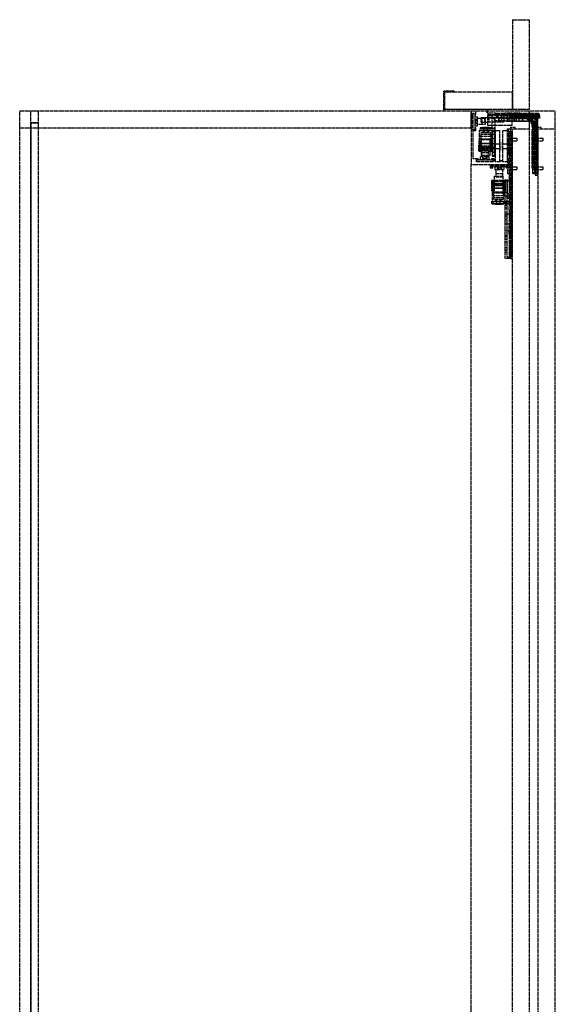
# Model space of a CAD drawing. Header units: millimetres. Extents: x -599 to 0, y 0 to 2202.
# Tile 2 of 2: x -599 to 0, y 1101 to 2202. Entities that reach past the tile are written whole.
import ezdxf

# ---------------------------------------------------------------- set-up
doc = ezdxf.new("R2010")
doc.units = ezdxf.units.MM
doc.header["$LTSCALE"] = 10
doc.linetypes.add('ALLCAD_Strich', pattern=[0.2, 0.15, -0.05])
doc.layers.add('BESCH_KONT_sich_schn_seit_2d', color=160, linetype='Continuous')

msp = doc.modelspace()

# ---------------------------------------------------------------- linework, layer by layer
at = {"layer": 'BESCH_KONT_sich_schn_seit_2d', "linetype": 'ALLCAD_Strich', "extrusion": (-1.09476e-47, 1, -2.22045e-16)}
for p, q in [((-48, 2202), (-48, 2102)), ((-48, 2202), (-29, 2202)), ((-29, 2102), (-29, 2202)), ((-125, 2122), (-125, 2100)), ((-115, 2122), (-125, 2122)), ((-124, 2121), (-124, 2102)), ((-48, 2121), (-124, 2121)), ((-124, 2121), (-124, 2121)), ((-124, 2121), (-124, 2121)), ((-124, 2121), (-124, 2121)), ((-124, 2121), (-124, 2121)), ((-124, 2121), (-124, 2121)), ((-124, 2121), (-124, 2121)), ((-124, 2121), (-124, 2121)), ((-124, 2121), (-124, 2121)), ((-124, 2121), (-124, 2121)), ((-124, 2121), (-124, 2121)), ((-124, 2121), (-124, 2121)), ((-124, 2121), (-124, 2121)), ((-124, 2121), (-124, 2121)), ((-124, 2121), (-124, 2121)), ((-124, 2121), (-124, 2121)), ((-124, 2121), (-124, 2121)), ((-124, 2121), (-124, 2121)), ((-113.5, 2122.5), (-115, 2122)), ((-114.8, 2121), (-113.2, 2121.6)), ((-113.2, 2121.6), (-113.5, 2122.5)), ((-48, 2102), (-48, 2121)), ((-599, 2100), (-29, 2100)), ((-599, 0), (-599, 2100)), ((-586.4, 0), (-586.4, 2100)), ((-578, 0), (-578, 2100)), ((-124, 2102), (-48, 2102)), ((-124, 2101.5), (-124, 2102)), ((-77, 2101.5), (-124, 2101.5)), ((-94, 2081), (-94, 2100)), ((-94, 2100), (-94, 2040)), ((-92.5, 2097.5), (-90, 2097.5)), ((-92.5, 2079), (-92.5, 2097.5)), ((-92, 2079), (-92, 2097.5)), ((-90, 2097.5), (-90, 2096)), ((-90, 2096), (-90, 2081)), ((-90, 2096), (-89, 2096)), ((-90, 2093.2), (-87, 2093.2)), ((-89, 2096), (-89, 2100)), ((-87, 2090.8), (-87, 2093.2)), ((-83, 2092.5), (-79, 2092.5)), ((-83, 2087.5), (-83, 2092.5)), ((-79, 2092.5), (-75.5, 2092.5)), ((-79, 2087.5), (-79, 2092.5)), ((-77, 2102), (-77, 2101.5)), ((-77, 2100), (-77, 2098.5)), ((-77, 2098.5), (-75.5, 2098.5)), ((-75.5, 2100), (-75.5, 2102)), ((-75.5, 2098.5), (-75.5, 2100)), ((-67, 2097.5), (-75.5, 2097.5)), ((-75.5, 2097.5), (-75.5, 2096)), ((-75.5, 2096), (-67, 2096)), ((-75.5, 2083.5), (-75.5, 2096)), ((-75.5, 2092.5), (-58, 2092.5)), ((-74.5, 2095), (-70.5, 2095)), ((-74.5, 2092), (-74.5, 2095)), ((-70.5, 2092), (-74.5, 2092)), ((-74, 2087.5), (-74, 2092.5)), ((-70.5, 2095), (-29, 2095)), ((-70.5, 2081), (-70.5, 2095)), ((-70.5, 2092), (-67.5, 2092)), ((-68, 2087.5), (-68, 2092.5)), ((-29, 2092), (-67.5, 2092)), ((-67.5, 2092), (-67.5, 2078)), ((-67.5, 2092), (-67.5, 2092)), ((-67.5, 2092), (-67.5, 2092)), ((-67.5, 2092), (-67.5, 2092)), ((-67.5, 2092), (-67.5, 2092)), ((-67.5, 2092), (-67.5, 2092)), ((-67.5, 2092), (-67.5, 2092)), ((-67.5, 2092), (-67.5, 2092)), ((-67.5, 2092), (-67.5, 2092)), ((-67.5, 2092), (-67.5, 2092)), ((-67.5, 2092), (-67.5, 2092)), ((-67.5, 2092), (-67.5, 2092)), ((-67.5, 2092), (-67.5, 2092)), ((-67.5, 2092), (-67.5, 2092)), ((-67.5, 2092), (-67.5, 2092)), ((-67.5, 2092), (-67.5, 2092)), ((-67.5, 2092), (-67.5, 2092)), ((-67.5, 2092), (-67.5, 2092)), ((-67, 2096), (-67, 2097.5)), ((-67, 2097.5), (-57, 2097.5)), ((-67, 2096), (-57, 2096)), ((-65.7, 2095), (-65.7, 2092)), ((-64.5, 2096), (-64.5, 2097.5)), ((-64.2, 2095), (-64.2, 2092)), ((-63, 2087.5), (-63, 2092.5)), ((-62.5, 2089), (-62.5, 2092)), ((-62, 2089), (-62, 2092)), ((-60.7, 2095), (-60.7, 2092)), ((-60.2, 2095), (-60.2, 2092)), ((-29, 2092), (-60, 2092)), ((-60, 2092), (-60, 2089)), ((-59.5, 2096), (-59.5, 2097.5)), ((-58, 2092.5), (-58, 2087.5)), ((-57.7, 2095), (-57.7, 2092)), ((-57, 2097.5), (-57, 2096)), ((-48.5, 2097.5), (-57, 2097.5)), ((-57, 2096), (-48.5, 2096)), ((-56.5, 2089), (-56.5, 2092)), ((-54.7, 2092), (-54.7, 2095)), ((-54.5, 2091), (-54.5, 2092)), ((-53.7, 2097), (-48.7, 2097)), ((-53.7, 2096.5), (-53.7, 2097)), ((-53.7, 2096.5), (-29, 2096.5)), ((-53.7, 2095), (-53.7, 2096.5)), ((-53.7, 2092), (-53.7, 2093.5)), ((-53.7, 2093.5), (-17.7, 2093.5)), ((-53.5, 2089), (-53.5, 2092)), ((-51.5, 2089), (-51.5, 2092)), ((-51, 2089), (-51, 2092)), ((-49.5, 2092), (-49.5, 2094)), ((-49.5, 2094), (-19.5, 2094)), ((-49.5, 2091), (-49.5, 2092)), ((-48.7, 2095), (-48.7, 2097)), ((-48.5, 2096), (-48.5, 2097.5)), ((-48.5, 2097.5), (-29, 2097.5)), ((-48.5, 2096), (-48.5, 2083.5)), ((-48.5, 2096), (-18.5, 2096)), ((-48, 2102), (-29, 2102)), ((-48, 2096), (-48, 2094.5)), ((-48, 2094.5), (-43.5, 2094.5)), ((-46.5, 2098), (-39.5, 2098)), ((-46.5, 2098), (-46.5, 2097.5)), ((-46.5, 2097.5), (-46.5, 2094.5)), ((-46, 2089), (-46, 2092)), ((-45.5, 2097.5), (-45.5, 2092)), ((-45.5, 2092), (-45.5, 2094)), ((-45.5, 2089), (-45.5, 2092)), ((-44.2, 2095), (-44.2, 2092)), ((-43.5, 2096), (-43.5, 2097.5)), ((-43.5, 2094.5), (-43.5, 2096)), ((-28, 2094.5), (-43.5, 2094.5)), ((-43.5, 2089), (-43.5, 2092)), ((-41.2, 2092), (-41.2, 2095)), ((-40.5, 2097.5), (-40.5, 2092)), ((-40.5, 2092), (-40.5, 2094)), ((-40.5, 2089), (-40.5, 2092)), ((-39.5, 2098), (-39.5, 2097.5)), ((-38.2, 2095), (-38.2, 2092)), ((-36.5, 2088), (-36.5, 2093)), ((-36.5, 2093), (-20.5, 2093)), ((-34.5, 2092), (-34.5, 2091)), ((-33.5, 2091), (-33.5, 2094)), ((-31.2, 2090), (-31.2, 2092)), ((-29, 0), (-29, 2100)), ((-29, 2100), (0, 2100)), ((-29, 2097.5), (-18.5, 2097.5)), ((-29, 2096.5), (-17.7, 2096.5)), ((-29, 2095), (-17.7, 2095)), ((-17.7, 2092), (-29, 2092)), ((-19.5, 2092), (-29, 2092)), ((-28, 2096), (-28, 2097.5)), ((-28, 2094.5), (-28, 2096)), ((-28, 2094.5), (-23.5, 2094.5)), ((-28, 2089), (-28, 2092)), ((-27.7, 2092), (-27.7, 2095)), ((-27.5, 2088), (-27.5, 2093.5)), ((-27.5, 2092.5), (-25, 2092.5)), ((-26.5, 2096), (-26.5, 2097.5)), ((-26.5, 2088), (-26.5, 2096)), ((-26.2, 2090), (-26.2, 2092)), ((-25.5, 2089), (-25.5, 2092)), ((-25, 2097.5), (-25, 2094.5)), ((-25, 2094.5), (-25, 2091)), ((-24.7, 2095), (-24.7, 2092)), ((-23.5, 2096), (-23.5, 2094.5)), ((-22.5, 2097.5), (-22.5, 2091)), ((-22.5, 2093), (-20.5, 2093)), ((-20.5, 2091), (-20.5, 2095.5)), ((-20.5, 2095.5), (-19.5, 2095.5)), ((-19.5, 2097.5), (-19.5, 2094)), ((-19.5, 2092), (-19.5, 2094)), ((-19.5, 2082), (-19.5, 2092)), ((-18.5, 2096.5), (-18.5, 2097.5)), ((-18.5, 2096), (-18.5, 2096.5)), ((-17.7, 2095), (-17.7, 2096.5)), ((-17.7, 2095), (-17.7, 2092)), ((0, 2080), (0, 2100)), ((-599, 2081), (-586.4, 2081)), ((-586.4, 2087), (-578, 2087)), ((-586.4, 2081), (-578, 2081)), ((-586, 2086.5), (-578, 2086.5)), ((-586, 73.5), (-586, 2086.5)), ((-578, 2081), (-94, 2081)), ((-90, 2090.8), (-87, 2090.8)), ((-90, 2085.8), (-87, 2085.8)), ((-90, 2083.2), (-87, 2083.2)), ((-90, 2081), (-90, 2079)), ((-89, 2081), (-90, 2081)), ((-89, 2088.3), (-89, 2089.8)), ((-89, 2089.8), (-87, 2089.8)), ((-89, 2088.3), (-89, 2088.3)), ((-89, 2088.3), (-89, 2088.3)), ((-89, 2088.3), (-89, 2088.3)), ((-89, 2088.3), (-89, 2088.3)), ((-89, 2088.3), (-89, 2088.3)), ((-89, 2088.3), (-89, 2088.3)), ((-89, 2088.3), (-89, 2088.3)), ((-89, 2088.3), (-89, 2088.3)), ((-89, 2088.2), (-89, 2088.3)), ((-89, 2088.3), (-89, 2088.3)), ((-89, 2088.2), (-89, 2088.3)), ((-89, 2088.3), (-89, 2088.2)), ((-89, 2088.3), (-89, 2088.3)), ((-89, 2088.3), (-89, 2088.2)), ((-89, 2088.2), (-89, 2088.3)), ((-89, 2088.2), (-89, 2088.2)), ((-89, 2088.2), (-89, 2088.2)), ((-89, 2088.2), (-89, 2088.2)), ((-89, 2088.2), (-89, 2088.2)), ((-89, 2088.2), (-89, 2088.2)), ((-89, 2088.2), (-89, 2088.2)), ((-89, 2088.2), (-89, 2088.2)), ((-89, 2088.2), (-89, 2088.2)), ((-89, 2088.2), (-89, 2088.2)), ((-89, 2088.2), (-89, 2088.2)), ((-89, 2088.2), (-89, 2088.2)), ((-89, 2088.2), (-89, 2088.2)), ((-89, 2086.7), (-89, 2088.2)), ((-89, 2086.7), (-87, 2086.7)), ((-89, 2078), (-89, 2081)), ((-87, 2091.8), (-78.5, 2091.8)), ((-87, 2085.8), (-87, 2090.8)), ((-87, 2083.2), (-87, 2085.8)), ((-78.5, 2084.8), (-87, 2084.8)), ((-70.5, 2081), (-84.2, 2081)), ((-84.2, 2081), (-84.2, 2078)), ((-83, 2087.5), (-79, 2087.5)), ((-82, 2091.8), (-82, 2084.8)), ((-73.8, 2081.5), (-81.7, 2081.5)), ((-81.7, 2080), (-81.7, 2081.5)), ((-79.7, 2081), (-79.7, 2081.5)), ((-79.7, 2078), (-79.7, 2081)), ((-79, 2087.5), (-75.5, 2087.5)), ((-78.5, 2091.8), (-78.5, 2084.8)), ((-75.7, 2081), (-75.7, 2081.5)), ((-75.7, 2078), (-75.7, 2081)), ((-58, 2087.5), (-75.5, 2087.5)), ((-48.5, 2083.5), (-75.5, 2083.5)), ((-73.8, 2080), (-73.8, 2081.5)), ((-70.5, 2081), (-70.5, 2078)), ((-70.5, 2081), (-67.5, 2081)), ((-62.5, 2089), (-67.5, 2089)), ((-60, 2089), (-62.5, 2089)), ((-60, 2089), (-29, 2089)), ((-49.5, 2091), (-54.5, 2091)), ((-54.5, 2088), (-54.5, 2089)), ((-49.5, 2088), (-54.5, 2088)), ((-50, 2082), (-50, 1935)), ((-50, 2082), (-45, 2082)), ((-20.5, 2091), (-49.5, 2091)), ((-49.5, 2088), (-49.5, 2089)), ((-29, 2088), (-49.5, 2088)), ((-45, 2080), (-45, 2082)), ((-34.5, 2089), (-34.5, 2088)), ((-31.2, 2090), (-26.2, 2090)), ((-29, 2089), (-22.5, 2089)), ((-23.5, 2088), (-29, 2088)), ((-27.5, 2088.5), (-25, 2088.5)), ((-27.5, 2087.5), (-27.5, 2088)), ((-27.5, 2087.5), (-26.5, 2087.5)), ((-26.5, 2085.5), (-26.5, 2088)), ((-26.5, 2085.5), (-26, 2085.5)), ((-26, 2082), (-26, 2088)), ((-26, 2087), (-23, 2087)), ((-26, 2085.5), (-25, 2085.5)), ((-26, 2083), (-23, 2083)), ((-26, 2082), (-25, 2082)), ((-25, 2088), (-25, 2091)), ((-25, 2080), (-25, 2088)), ((-23.5, 2080), (-23.5, 2088)), ((-23.5, 2088), (-20.5, 2088)), ((-23, 2091), (-23, 2080)), ((-22.5, 2091.5), (-19.5, 2091.5)), ((-22.5, 2091), (-22.5, 2089)), ((-22.5, 2090.5), (-22.5, 2090.5)), ((-22.5, 2090.5), (-22.5, 2090.5)), ((-22.5, 2090.5), (-22.5, 2090.5)), ((-22.5, 2090.5), (-22.5, 2090.5)), ((-22.5, 2090.5), (-22.5, 2090.5)), ((-22.5, 2090.5), (-22.5, 2090.5)), ((-22.5, 2090.5), (-22.5, 2090.5)), ((-22.5, 2090.5), (-22.5, 2090.5)), ((-22.5, 2090.5), (-22.5, 2090.5)), ((-22.5, 2090.5), (-19.5, 2090.5)), ((-22.5, 2090.5), (-22.5, 2090.5)), ((-22.5, 2090.5), (-22.5, 2090.5)), ((-22.5, 2090.5), (-22.5, 2090.5)), ((-22.5, 2090.5), (-22.5, 2090.5)), ((-22.5, 2090.5), (-22.5, 2090.5)), ((-22.5, 2090.5), (-22.5, 2090.5)), ((-22.5, 2090.5), (-22.5, 2090.5)), ((-22.5, 2090.5), (-22.5, 2090.5)), ((-22.5, 2089), (-22.5, 2080)), ((-22.5, 2088.5), (-19.5, 2088.5)), ((-22.5, 2088), (-20.5, 2088)), ((-22.5, 2085), (-19.5, 2085)), ((-22.5, 2083), (-19.5, 2083)), ((-21, 2082), (-16, 2082)), ((-21, 2082), (-21, 2031)), ((-20.5, 2072), (-20.5, 2091)), ((-20.5, 2091), (-19.5, 2091)), ((-20.5, 2086), (-19.5, 2086)), ((-20.5, 2085.5), (-19.5, 2085.5)), ((-19.5, 2031), (-19.5, 2082)), ((-16, 2080), (-16, 2082)), ((-90, 2079), (-92.5, 2079)), ((-92, 2078), (-89, 2078)), ((-92, 2046.5), (-92, 2078)), ((-85, 2078), (-85, 2055)), ((-70.5, 2078), (-85, 2078)), ((-83, 2071.5), (-85, 2071.5)), ((-67.7, 2080), (-84.2, 2080)), ((-84.2, 2078), (-67.5, 2078)), ((-83, 2076), (-83, 2076)), ((-83, 2076), (-83, 2076)), ((-83, 2076), (-83, 2076)), ((-83, 2076), (-83, 2076)), ((-83, 2076), (-83, 2076)), ((-83, 2076), (-83, 2076)), ((-83, 2076), (-83, 2076)), ((-83, 2076), (-83, 2076)), ((-83, 2076), (-83, 2076)), ((-83, 2055), (-83, 2076)), ((-83, 2076), (-83, 2076)), ((-83, 2076), (-83, 2076)), ((-83, 2076), (-83, 2076)), ((-83, 2076), (-83, 2076)), ((-83, 2076), (-83, 2076)), ((-83, 2076), (-83, 2076)), ((-83, 2076), (-83, 2076)), ((-83, 2076), (-83, 2076)), ((-83, 2076), (-72.5, 2076)), ((-72.5, 2073.8), (-83, 2073.8)), ((-72.5, 2071.5), (-83, 2071.5)), ((-80.7, 2078), (-80.7, 2076)), ((-79.7, 2076), (-79.7, 2078)), ((-79.7, 2078), (-79.7, 2076)), ((-75.7, 2076), (-75.7, 2078)), ((-75.7, 2078), (-75.7, 2076)), ((-74.7, 2078), (-74.7, 2076)), ((-72.5, 2076), (-72.5, 2055)), ((-70.5, 2071.5), (-72.5, 2071.5)), ((-70.5, 2078.5), (-67.5, 2078.5)), ((-70.5, 2055), (-70.5, 2078)), ((-69.7, 2078), (-69.7, 2077.5)), ((-69.7, 2077.5), (-67.7, 2077.5)), ((-69.7, 2050.3), (-69.7, 2077.5)), ((-69.7, 2074), (-67.7, 2074)), ((-67.7, 2077.5), (-67.7, 2080)), ((-67.7, 2077.5), (-67.7, 2050.3)), ((-67.5, 2049.5), (-67.5, 2078)), ((-67, 2043), (-67, 2078)), ((-67, 2078), (-62, 2078)), ((-62, 2043), (-62, 2078)), ((-58.5, 2063), (-58.5, 2078)), ((-58.5, 2078), (-53.5, 2078)), ((-53.5, 2080), (-50, 2080)), ((-53.5, 2050.5), (-53.5, 2080)), ((-52, 2050.5), (-52, 2080)), ((-51.5, 2077), (-51.5, 2025)), ((-51.5, 2077), (-48.5, 2077)), ((-50, 2080), (-48, 2080)), ((-50, 2070.5), (-48, 2070.5)), ((-48.5, 2077), (-48.5, 2025)), ((-48, 2080), (-29, 2080)), ((-48, 32), (-48, 2080)), ((-26, 2072), (-26, 2080)), ((-26, 2080), (-25, 2080)), ((-26, 2036), (-26, 2072)), ((-26, 2072), (-25, 2072)), ((-25, 2080.5), (-23, 2080.5)), ((-25, 2080), (-21, 2080)), ((-25, 2059.8), (-25, 2080)), ((-25, 2077), (-23, 2077)), ((-25, 2074), (-23, 2074)), ((-24, 2072), (-24, 2080)), ((-24, 2072), (-23, 2072)), ((-24, 2036), (-24, 2072)), ((-23.5, 2072), (-23.5, 2080)), ((-23.5, 2072), (-22.5, 2072)), ((-23.5, 2036), (-23.5, 2072)), ((-23, 2059.8), (-23, 2080)), ((-22.5, 2080.5), (-19.5, 2080.5)), ((-22.5, 2080), (-22.5, 2059.8)), ((-22.5, 2070.5), (-21, 2070.5)), ((-21, 2080), (-19, 2080)), ((-21, 2070.5), (-19, 2070.5)), ((-20.5, 2036), (-20.5, 2072)), ((-20.5, 2072), (-19.5, 2072)), ((-19, 2080), (0, 2080)), ((-19, 32), (-19, 2080)), ((0, 32), (0, 2080)), ((-85.5, 2066.5), (-85.5, 2061.5)), ((-84.5, 2066.5), (-85.5, 2066.5)), ((-84.5, 2061.5), (-85.5, 2061.5)), ((-85.5, 2055), (-85.5, 2061.5)), ((-83, 2068.5), (-85, 2068.5)), ((-85, 2066.5), (-84.5, 2066.5)), ((-83, 2063.5), (-85, 2063.5)), ((-84.5, 2061.5), (-85, 2061.5)), ((-83, 2060.5), (-85, 2060.5)), ((-84.5, 2061.5), (-84.5, 2066.5)), ((-84.5, 2061.5), (-84.5, 2066.5)), ((-84.5, 2061.5), (-84.5, 2056)), ((-84.5, 2056), (-84.5, 2061.5)), ((-72.5, 2068.5), (-83, 2068.5)), ((-72.5, 2063.5), (-83, 2063.5)), ((-72.5, 2060.5), (-83, 2060.5)), ((-72.7, 2067.5), (-82.7, 2067.5)), ((-82.7, 2063), (-82.7, 2067.5)), ((-72.7, 2063), (-82.7, 2063)), ((-82.7, 2059.5), (-82.7, 2063)), ((-72.7, 2059.5), (-82.7, 2059.5)), ((-82.7, 2050), (-82.7, 2059.5)), ((-72.7, 2063), (-72.7, 2067.5)), ((-72.7, 2059.5), (-72.7, 2063)), ((-72.7, 2050), (-72.7, 2059.5)), ((-70.5, 2068.5), (-72.5, 2068.5)), ((-70.5, 2063.5), (-72.5, 2063.5)), ((-70.5, 2060.5), (-72.5, 2060.5)), ((-71, 2066.5), (-71, 2065)), ((-70, 2066.5), (-71, 2066.5)), ((-71, 2066.5), (-71, 2065)), ((-71, 2066.5), (-70.5, 2066.5)), ((-71, 2056), (-71, 2065)), ((-71, 2065), (-70.5, 2065)), ((-70, 2061.5), (-71, 2061.5)), ((-70.5, 2061.5), (-71, 2061.5)), ((-70.5, 2063), (-62, 2063)), ((-67.5, 2063), (-70.5, 2063)), ((-70, 2061.5), (-70, 2066.5)), ((-70, 2061.5), (-70, 2055)), ((-69.7, 2069), (-67.7, 2069)), ((-69.7, 2059), (-67.7, 2059)), ((-67, 2063), (-62, 2063)), ((-62, 2065), (-61.5, 2065)), ((-61.5, 2056), (-61.5, 2065)), ((-59, 2056), (-59, 2065)), ((-59, 2065), (-58.5, 2065)), ((-58.5, 2058), (-58.5, 2063)), ((-58.5, 2063), (-48.5, 2063)), ((-53.5, 2068), (-52, 2068)), ((-53.5, 2067), (-52, 2067)), ((-53.5, 2064), (-52, 2064)), ((-51.5, 2063), (-48.5, 2063)), ((-50, 2065.5), (-48, 2065.5)), ((-48.5, 2065), (-48, 2065)), ((-48, 2069.5), (-43, 2069.5)), ((-48, 2066.5), (-43, 2066.5)), ((-43, 2069.5), (-43, 2066.5)), ((-25.5, 2052.5), (-25.5, 2059.5)), ((-25.5, 2059.5), (-25, 2059.5)), ((-25, 2069), (-23, 2069)), ((-25, 2068), (-23, 2068)), ((-25, 2065.8), (-23, 2065.8)), ((-25, 2065), (-23, 2065)), ((-25, 2061), (-23, 2061)), ((-25, 2059.8), (-21, 2059.8)), ((-25, 2052.3), (-25, 2059.8)), ((-23, 2059.8), (-23, 2052.3)), ((-22.5, 2065.5), (-21, 2065.5)), ((-22.5, 2059.8), (-22.5, 2057.3)), ((-22.5, 2059.5), (-19.5, 2059.5)), ((-21, 2065.5), (-19, 2065.5)), ((-21, 2059.8), (-19, 2059.8)), ((-19, 2069.5), (-14, 2069.5)), ((-19, 2066.5), (-14, 2066.5)), ((-14, 2069.5), (-14, 2066.5)), ((-85, 2055), (-85.5, 2055)), ((-85, 2055), (-83, 2055)), ((-84.5, 2056), (-71, 2056)), ((-83, 2056), (-84.5, 2056)), ((-81.2, 2048.5), (-83.8, 2048.5)), ((-83.8, 2045.5), (-83.8, 2048.5)), ((-72.5, 2058.3), (-83, 2058.3)), ((-72.5, 2055), (-83, 2055)), ((-72.7, 2058), (-82.7, 2058)), ((-72.7, 2050), (-82.7, 2050)), ((-82.2, 2057), (-75.2, 2057)), ((-82.2, 2048.5), (-82.2, 2057)), ((-82.2, 2053.5), (-75.2, 2053.5)), ((-76.2, 2048.5), (-81.2, 2048.5)), ((-81.2, 2045.5), (-81.2, 2048.5)), ((-80.2, 2046.5), (-80.2, 2048.5)), ((-77.3, 2046.5), (-77.3, 2048.5)), ((-76.2, 2045.5), (-76.2, 2048.5)), ((-73.8, 2048.5), (-76.2, 2048.5)), ((-75.2, 2057), (-75.2, 2048.5)), ((-73.8, 2045.5), (-73.8, 2048.5)), ((-71, 2056), (-72.5, 2056)), ((-72.5, 2055), (-70.5, 2055)), ((-71, 2056), (-70.5, 2056)), ((-70.5, 2058), (-62, 2058)), ((-67.5, 2058), (-70.5, 2058)), ((-70.5, 2055), (-70.5, 2049.5)), ((-70, 2055), (-70.5, 2055)), ((-70.5, 2049.5), (-67.5, 2049.5)), ((-69.7, 2054), (-67.7, 2054)), ((-69.7, 2050.3), (-69.7, 2049)), ((-69.7, 2050.3), (-67.7, 2050.3)), ((-67.7, 2049), (-69.7, 2049)), ((-67.7, 2049), (-67.7, 2050.3)), ((-67, 2058), (-62, 2058)), ((-62, 2056), (-61.5, 2056)), ((-59, 2056), (-58.5, 2056)), ((-58.5, 2058), (-53.5, 2058)), ((-58.5, 2043), (-58.5, 2058)), ((-53.5, 2058), (-52, 2058)), ((-53.5, 2055), (-52, 2055)), ((-53.5, 2054), (-52, 2054)), ((-50, 2050.5), (-53.5, 2050.5)), ((-53.5, 2043), (-53.5, 2050.5)), ((-52, 2058), (-48.5, 2058)), ((-51.5, 2058), (-48.5, 2058)), ((-50, 2054.5), (-48, 2054.5)), ((-50, 2050.5), (-48, 2050.5)), ((-50, 2049.5), (-48, 2049.5)), ((-48.5, 2056), (-48, 2056)), ((-25.5, 2052.5), (-25, 2052.5)), ((-25, 2058.5), (-19, 2058.5)), ((-25, 2058), (-23, 2058)), ((-25, 2053.5), (-19, 2053.5)), ((-21, 2052.3), (-25, 2052.3)), ((-25, 2031), (-25, 2052.3)), ((-25, 2052), (-23, 2052)), ((-25, 2049), (-23, 2049)), ((-23, 2031), (-23, 2052.3)), ((-22.5, 2058.5), (-19.5, 2058.5)), ((-22.5, 2057.3), (-21.5, 2057.3)), ((-22.5, 2052.3), (-22.5, 2057.3)), ((-22.5, 2053.5), (-19.5, 2053.5)), ((-22.5, 2048.3), (-22.5, 2052.3)), ((-21.5, 2048.3), (-22.5, 2048.3)), ((-22.5, 2048.3), (-22.5, 2031)), ((-21.5, 2057.3), (-21.5, 2052.3)), ((-21.5, 2052.3), (-21.5, 2048.3)), ((-21, 2054.5), (-19, 2054.5)), ((-21, 2052.3), (-19, 2052.3)), ((-21, 2049.5), (-19, 2049.5)), ((-94, 79), (-94, 2040)), ((-94, 2040), (-73, 2040)), ((-86.2, 2046.5), (-92, 2046.5)), ((-88, 2045.5), (-86.2, 2045.5)), ((-88, 2043), (-88, 2045.5)), ((-69.5, 2043.5), (-88, 2043.5)), ((-69.5, 2043), (-88, 2043)), ((-86.2, 2045.5), (-86.2, 2046.5)), ((-86.2, 2045.5), (-71.2, 2045.5)), ((-78.8, 2046.5), (-80.2, 2046.5)), ((-78.8, 2046.5), (-78.8, 2046.5)), ((-78.8, 2046.5), (-78.8, 2046.5)), ((-78.8, 2046.5), (-78.8, 2046.5)), ((-78.8, 2046.5), (-78.8, 2046.5)), ((-78.8, 2046.5), (-78.8, 2046.5)), ((-78.8, 2046.5), (-78.8, 2046.5)), ((-78.8, 2046.5), (-78.8, 2046.5)), ((-78.8, 2046.5), (-78.8, 2046.5)), ((-78.7, 2046.5), (-78.8, 2046.5)), ((-78.8, 2046.5), (-78.8, 2046.5)), ((-78.7, 2046.5), (-78.8, 2046.5)), ((-78.8, 2046.5), (-78.7, 2046.5)), ((-78.8, 2046.5), (-78.8, 2046.5)), ((-78.8, 2046.5), (-78.7, 2046.5)), ((-78.7, 2046.5), (-78.8, 2046.5)), ((-78.7, 2046.5), (-78.7, 2046.5)), ((-78.7, 2046.5), (-78.7, 2046.5)), ((-78.7, 2046.5), (-78.7, 2046.5)), ((-78.7, 2046.5), (-78.7, 2046.5)), ((-78.7, 2046.5), (-78.7, 2046.5)), ((-78.7, 2046.5), (-78.7, 2046.5)), ((-78.7, 2046.5), (-78.7, 2046.5)), ((-78.7, 2046.5), (-78.7, 2046.5)), ((-78.7, 2046.5), (-78.7, 2046.5)), ((-78.7, 2046.5), (-78.7, 2046.5)), ((-78.7, 2046.5), (-78.7, 2046.5)), ((-78.7, 2046.5), (-78.7, 2046.5)), ((-77.3, 2046.5), (-78.7, 2046.5)), ((-73, 2040), (-73, 2036.5)), ((-71.8, 2040), (-53.2, 2040)), ((-71.8, 2037.5), (-71.8, 2040)), ((-71.8, 2039.5), (-53.2, 2039.5)), ((-70, 2037.5), (-71.8, 2037.5)), ((-71.2, 2046.5), (-71.2, 2045.5)), ((-68, 2046.5), (-71.2, 2046.5)), ((-71.2, 2045.5), (-69.5, 2045.5)), ((-55, 2037.5), (-70, 2037.5)), ((-70, 2036.5), (-70, 2037.5)), ((-69.5, 2045.5), (-69.5, 2043)), ((-68, 2044), (-68, 2046.5)), ((-67, 2043), (-68, 2044)), ((-67.5, 2037.5), (-67.5, 2034.5)), ((-62, 2043), (-67, 2043)), ((-65, 2037.5), (-65, 2034.5)), ((-61, 2044), (-62, 2043)), ((-59.5, 2044), (-61, 2044)), ((-60, 2037.5), (-60, 2034.5)), ((-58.5, 2043), (-59.5, 2044)), ((-53.5, 2043), (-58.5, 2043)), ((-57.5, 2037.5), (-57.5, 2034.5)), ((-55, 2037.5), (-55, 2036.5)), ((-53.2, 2037.5), (-55, 2037.5)), ((-53.5, 2047), (-50, 2047)), ((-53, 2044), (-53.5, 2043)), ((-53.5, 2043), (-53.5, 2030)), ((-53.2, 2040), (-53.2, 2037.5)), ((-53, 2045.5), (-53, 2044)), ((-52, 2045.5), (-53, 2045.5)), ((-52, 2036.5), (-52, 2045.5)), ((-48, 2047), (-50, 2047)), ((-50, 2038.5), (-48, 2038.5)), ((-48, 2037.5), (-43, 2037.5)), ((-43, 2037.5), (-43, 2034.5)), ((-25, 2047), (-23, 2047)), ((-25, 2046.3), (-23, 2046.3)), ((-25, 2044), (-23, 2044)), ((-25, 2043), (-23, 2043)), ((-25, 2038), (-23, 2038)), ((-22.5, 2046), (-19.5, 2046)), ((-22.5, 2040.5), (-19.5, 2040.5)), ((-22.5, 2040), (-19.5, 2040)), ((-21, 2038.5), (-19, 2038.5)), ((-19, 2037.5), (-14, 2037.5)), ((-14, 2037.5), (-14, 2034.5)), ((-73, 2036.5), (-70, 2036.5)), ((-68.5, 2027), (-58.5, 2027)), ((-68.5, 2027), (-68.5, 2017.5)), ((-67.5, 2034.5), (-65, 2034.5)), ((-66, 2026), (-66, 2034.5)), ((-59, 2029.5), (-66, 2029.5)), ((-59, 2026), (-66, 2026)), ((-65, 2034.5), (-60, 2034.5)), ((-64, 2036.5), (-62.5, 2036.5)), ((-64, 2036.5), (-64, 2034.5)), ((-62.5, 2036.5), (-62.5, 2036.5)), ((-62.5, 2036.5), (-62.5, 2036.5)), ((-62.5, 2036.5), (-62.5, 2036.5)), ((-62.5, 2036.5), (-62.5, 2036.5)), ((-62.5, 2036.5), (-62.5, 2036.5)), ((-62.5, 2036.5), (-62.5, 2036.5)), ((-62.5, 2036.5), (-62.5, 2036.5)), ((-62.5, 2036.5), (-62.5, 2036.5)), ((-62.5, 2036.5), (-62.5, 2036.5)), ((-62.5, 2036.5), (-62.5, 2036.5)), ((-62.5, 2036.5), (-62.5, 2036.5)), ((-62.5, 2036.5), (-62.5, 2036.5)), ((-62.5, 2036.5), (-62.5, 2036.5)), ((-62.5, 2036.5), (-62.5, 2036.5)), ((-62.5, 2036.5), (-62.5, 2036.5)), ((-62.5, 2036.5), (-62.5, 2036.5)), ((-62.5, 2036.5), (-62.5, 2036.5)), ((-62.5, 2036.5), (-62.5, 2036.5)), ((-62.5, 2036.5), (-62.5, 2036.5)), ((-62.5, 2036.5), (-62.5, 2036.5)), ((-62.5, 2036.5), (-62.5, 2036.5)), ((-62.5, 2036.5), (-62.5, 2036.5)), ((-62.5, 2036.5), (-62.5, 2036.5)), ((-62.5, 2036.5), (-62.5, 2036.5)), ((-62.5, 2036.5), (-62.5, 2036.5)), ((-62.5, 2036.5), (-62.5, 2036.5)), ((-62.5, 2036.5), (-61, 2036.5)), ((-62.5, 2036.5), (-62.5, 2036.5)), ((-61, 2036.5), (-61, 2034.5)), ((-60, 2034.5), (-57.5, 2034.5)), ((-59, 2034.5), (-59, 2026)), ((-58.5, 2027), (-58.5, 2017.5)), ((-55, 2036.5), (-52, 2036.5)), ((-53.5, 2030), (-48, 2030)), ((-50, 2033.5), (-48, 2033.5)), ((-48, 2034.5), (-43, 2034.5)), ((-26, 2036), (-25, 2036)), ((-25, 2035), (-23, 2035)), ((-25, 2030), (-25, 2031)), ((-25, 2031), (-21, 2031)), ((-25, 2030), (-22.5, 2030)), ((-24, 2036), (-23, 2036)), ((-23.5, 2036), (-22.5, 2036)), ((-23, 2030), (-23, 2031)), ((-22.5, 2035.5), (-19.5, 2035.5)), ((-22.5, 2031), (-22.5, 2028)), ((-22.5, 2030), (-21, 2030)), ((-22.5, 2028), (-19.5, 2028)), ((-21, 2033.5), (-19, 2033.5)), ((-21, 2031), (-19, 2031)), ((-21, 2030), (-21, 2031)), ((-21, 2030), (-19.5, 2030)), ((-20.5, 2036), (-19.5, 2036)), ((-19.5, 2028), (-19.5, 2031)), ((-19.5, 2030), (-19, 2030)), ((-19, 2034.5), (-14, 2034.5)), ((-71.2, 2022), (-71.2, 2015.5)), ((-70.7, 2022), (-71.2, 2022)), ((-71.2, 2015.5), (-71.2, 2010.5)), ((-71.2, 2015.5), (-70.2, 2015.5)), ((-68.7, 2022), (-70.7, 2022)), ((-70.7, 2022), (-70.7, 1999)), ((-70.7, 2016.5), (-68.7, 2016.5)), ((-70.7, 2015.5), (-70.2, 2015.5)), ((-70.2, 2015.5), (-70.2, 2021)), ((-70.2, 2021), (-56.7, 2021)), ((-70.2, 2021), (-68.7, 2021)), ((-70.2, 2015.5), (-70.2, 2021)), ((-70.2, 2010.5), (-70.2, 2015.5)), ((-70.2, 2010.5), (-70.2, 2015.5)), ((-58.2, 2022), (-68.7, 2022)), ((-68.7, 2001), (-68.7, 2022)), ((-68.7, 2018.8), (-58.2, 2018.8)), ((-68.7, 2018.8), (-68.7, 2018.8)), ((-68.7, 2018.8), (-68.7, 2018.8)), ((-68.7, 2018.8), (-68.7, 2018.8)), ((-68.7, 2018.8), (-68.7, 2018.8)), ((-68.7, 2018.8), (-68.7, 2018.8)), ((-68.7, 2018.8), (-68.7, 2018.8)), ((-68.7, 2018.8), (-68.7, 2018.8)), ((-68.7, 2018.8), (-68.7, 2018.8)), ((-68.7, 2018.8), (-68.7, 2018.8)), ((-68.7, 2018.8), (-68.7, 2018.8)), ((-68.7, 2018.8), (-68.7, 2018.8)), ((-68.7, 2018.8), (-68.7, 2018.8)), ((-68.7, 2018.8), (-68.7, 2018.8)), ((-68.7, 2018.8), (-68.7, 2018.8)), ((-68.7, 2018.8), (-68.7, 2018.8)), ((-68.7, 2018.8), (-68.7, 2018.8)), ((-68.7, 2018.8), (-68.7, 2018.8)), ((-68.7, 2016.5), (-58.2, 2016.5)), ((-68.5, 2019), (-58.5, 2019)), ((-68.5, 2017.5), (-68.5, 2014)), ((-68.5, 2017.5), (-58.5, 2017.5)), ((-58.5, 2017.5), (-58.5, 2014)), ((-56.2, 2022), (-58.2, 2022)), ((-58.2, 2022), (-58.2, 2001)), ((-58.2, 2021), (-56.7, 2021)), ((-58.2, 2016.5), (-56.2, 2016.5)), ((-58, 2009), (-58, 2021.5)), ((-58, 2021.5), (-56, 2021.5)), ((-56.7, 2021), (-56.7, 2015.5)), ((-56.7, 2021), (-56.7, 2015.5)), ((-56.7, 2015.5), (-56.7, 2010.5)), ((-56.7, 2015.5), (-55.7, 2015.5)), ((-56.7, 2015.5), (-56.7, 2010.5)), ((-56.7, 2015.5), (-56.2, 2015.5)), ((-56.5, 2023), (-51.5, 2023)), ((-56.5, 2005), (-56.5, 2023)), ((-55.7, 2022), (-56.2, 2022)), ((-56.2, 1999), (-56.2, 2022)), ((-56, 1973.2), (-56, 2021.5)), ((-50, 2021.5), (-56, 2021.5)), ((-55.7, 2015.5), (-55.7, 2022)), ((-55.7, 2010.5), (-55.7, 2015.5)), ((-54, 1973.2), (-54, 2021.5)), ((-53.5, 2007.5), (-53.5, 2023)), ((-51.5, 2025), (-51.5, 2015)), ((-51.5, 2025), (-48.5, 2025)), ((-51.5, 2023), (-48.5, 2023)), ((-51.5, 2019), (-48.5, 2019)), ((-51.5, 2015), (-51.5, 1999)), ((-51.5, 2015), (-48.5, 2015)), ((-50, 2022), (-48, 2022)), ((-48.5, 2025), (-48.5, 2015)), ((-48.5, 2015), (-48.5, 1999)), ((-70.2, 2010.5), (-71.2, 2010.5)), ((-70.7, 2013.5), (-68.7, 2013.5)), ((-70.2, 2010.5), (-70.7, 2010.5)), ((-70.7, 2008.5), (-68.7, 2008.5)), ((-70.7, 2005.5), (-68.7, 2005.5)), ((-68.7, 2013.5), (-58.2, 2013.5)), ((-68.7, 2008.5), (-58.2, 2008.5)), ((-68.7, 2005.5), (-58.2, 2005.5)), ((-68.5, 2014), (-68.5, 2009.5)), ((-68.5, 2014), (-58.5, 2014)), ((-68.5, 2009.5), (-58.5, 2009.5)), ((-58.5, 2014), (-58.5, 2009.5)), ((-58.2, 2013.5), (-56.2, 2013.5)), ((-58.2, 2008.5), (-56.2, 2008.5)), ((-58.2, 2005.5), (-56.2, 2005.5)), ((-58, 2009), (-56, 2009)), ((-55.7, 2010.5), (-56.7, 2010.5)), ((-56.2, 2010.5), (-56.7, 2010.5)), ((-56.5, 2005), (-51.5, 2005)), ((-56, 2009), (-54, 2009)), ((-53.5, 2007.5), (-53.5, 2002.5)), ((-53.5, 2007.5), (-51.5, 2007.5)), ((-51.5, 2014), (-48.5, 2014)), ((-51.5, 2005), (-48.5, 2005)), ((-71, 1996), (-71, 1999)), ((-71, 1999), (-48.5, 1999)), ((-71, 1996), (-51.5, 1996)), ((-70.7, 1999), (-56.2, 1999)), ((-70, 1999), (-70, 1997)), ((-70, 1997), (-50, 1997)), ((-68.7, 2003.2), (-58.2, 2003.2)), ((-58.2, 2001), (-68.7, 2001)), ((-67.5, 1995.5), (-67.5, 1997)), ((-59.5, 1995.5), (-67.5, 1995.5)), ((-66.5, 1999), (-66.5, 2001)), ((-65.5, 1999), (-65.5, 2001)), ((-65.5, 1999), (-65.5, 2001)), ((-65.5, 1996), (-65.5, 1999)), ((-65.5, 1995.5), (-65.5, 1996)), ((-61.5, 1999), (-61.5, 2001)), ((-61.5, 1999), (-61.5, 2001)), ((-61.5, 1996), (-61.5, 1999)), ((-61.5, 1995.5), (-61.5, 1996)), ((-60.5, 1999), (-60.5, 2001)), ((-59.5, 1995.5), (-59.5, 1997)), ((-57.5, 1996), (-57.5, 1999)), ((-56, 1998), (-54, 1998)), ((-56, 1994.5), (-54, 1994.5)), ((-53.5, 2002.5), (-51.5, 2002.5)), ((-51.5, 2002), (-48.5, 2002)), ((-51.5, 1996), (-51.5, 1999)), ((-51.5, 1997.5), (-48.5, 1997.5)), ((-51.5, 1996), (-51.5, 1994)), ((-51.5, 1996), (-48.5, 1996)), ((-51.5, 1989), (-51.5, 1994)), ((-51.5, 1994), (-48.5, 1994)), ((-50, 1996.5), (-48, 1996.5)), ((-50, 1993), (-48, 1993)), ((-48.5, 1999), (-48.5, 1996)), ((-48, 1999), (-48.5, 1999)), ((-48.5, 1996), (-48.5, 1994)), ((-48.5, 1989), (-48.5, 1994)), ((-56, 1991.5), (-54, 1991.5)), ((-56, 1985.5), (-54, 1985.5)), ((-56, 1985), (-54, 1985)), ((-56, 1982.5), (-54, 1982.5)), ((-54, 1985), (-48, 1985)), ((-51.5, 1989), (-51.5, 1971.5)), ((-51.5, 1989), (-48.5, 1989)), ((-51.5, 1988), (-48.5, 1988)), ((-51.5, 1987.5), (-48.5, 1987.5)), ((-51.5, 1983), (-48.5, 1983)), ((-48.5, 1989), (-48.5, 1952)), ((-48.5, 1988), (-48, 1988)), ((-56, 1979), (-54, 1979)), ((-56, 1978.5), (-54, 1978.5)), ((-56, 1965.8), (-56, 1973.2)), ((-50, 1973.2), (-56, 1973.2)), ((-54, 1965.8), (-54, 1973.2)), ((-51.5, 1979.5), (-48.5, 1979.5)), ((-51.5, 1973.5), (-48.5, 1973.5)), ((-51.5, 1971.5), (-50.5, 1971.5)), ((-51.5, 1962), (-51.5, 1971.5)), ((-50.5, 1971.5), (-50.5, 1962)), ((-50, 1978), (-48, 1978)), ((-50, 1973.2), (-48, 1973.2)), ((-50, 1973), (-48, 1973)), ((-56, 1935), (-56, 1965.8)), ((-56, 1965.8), (-50, 1965.8)), ((-56, 1960.5), (-54, 1960.5)), ((-56, 1960), (-54, 1960)), ((-54, 1937), (-54, 1965.8)), ((-50.5, 1962), (-51.5, 1962)), ((-51.5, 1962), (-51.5, 1952)), ((-51.5, 1960), (-48.5, 1960)), ((-50, 1969.3), (-48, 1969.3)), ((-48, 1968), (-50, 1968)), ((-50, 1965.8), (-48, 1965.8)), ((-56, 1956.5), (-54, 1956.5)), ((-56, 1953.5), (-54, 1953.5)), ((-51.5, 1954), (-48.5, 1954)), ((-51.5, 1952), (-51.5, 1938)), ((-51.5, 1952), (-48.5, 1952)), ((-51.5, 1950), (-48.5, 1950)), ((-48.5, 1952), (-48.5, 1938)), ((-56, 1947.5), (-54, 1947.5)), ((-56, 1944.5), (-54, 1944.5)), ((-56, 1942.5), (-54, 1942.5)), ((-51.5, 1945), (-48.5, 1945)), ((-51.5, 1938), (-48.5, 1938)), ((-50, 1935), (-56, 1935)), ((-54, 1937), (-48, 1937)), ((-50, 1935), (-48, 1935))]:
    msp.add_line(p, q, dxfattribs=at)
at = {"layer": 'BESCH_KONT_sich_schn_seit_2d', "linetype": 'ALLCAD_Strich'}
for centre, radius, start, end in [((-89, 2088.3), 0.00116, 0, 90), ((-89, 2088.3), 0.00116, 90, 180), ((-89, 2088.3), 0.00271, 180, 270), ((-89, 2088.3), 0.00271, 270, 0), ((-89, 2088.3), 0.00093, 90, 180), ((-89, 2088.3), 0.00093, 0, 90), ((-89, 2088.2), 0.00116, 0, 90), ((-89, 2088.2), 0.00116, 90, 180), ((-89, 2088.2), 0.00271, 180, 270), ((-89, 2088.2), 0.00271, 270, 0), ((-78.8, 2046.5), 0.00116, 90, 180), ((-78.8, 2046.5), 0.00116, 180, 270), ((-78.8, 2046.5), 0.00271, 270, 0), ((-78.8, 2046.5), 0.00271, 0, 90), ((-78.8, 2046.5), 0.00093, 180, 270), ((-78.8, 2046.5), 0.00093, 90, 180), ((-78.7, 2046.5), 0.00116, 90, 180), ((-78.7, 2046.5), 0.00116, 180, 270), ((-78.7, 2046.5), 0.00271, 270, 0), ((-78.7, 2046.5), 0.00271, 0, 90), ((-62.5, 2036.5), 0.00116, 270, 0), ((-62.5, 2036.5), 0.00116, 0, 90), ((-62.5, 2036.5), 0.00271, 90, 180), ((-62.5, 2036.5), 0.00271, 180, 270), ((-62.5, 2036.5), 0.00116, 270, 0), ((-62.5, 2036.5), 0.00116, 0, 90), ((-62.5, 2036.5), 0.00271, 90, 180), ((-62.5, 2036.5), 0.00271, 180, 270), ((-62.5, 2036.5), 0.00093, 0, 90), ((-62.5, 2036.5), 0.00093, 270, 0)]:
    msp.add_arc(centre, radius, start, end, dxfattribs=at)
at = {"layer": 'BESCH_KONT_sich_schn_seit_2d', "linetype": 'ALLCAD_Strich', "extrusion": (-2.22045e-16, -2.22045e-16, -1)}
for centre, radius, start, end in [((89, 2088.3), 0.00271, 0, 90), ((89, 2088.3), 0.00271, 90, 180), ((89, 2088.3), 0.00116, 180, 270), ((89, 2088.3), 0.00116, 270, 0), ((89, 2088.3), 0.00217, 90, 180), ((89, 2088.3), 0.00217, 0, 90), ((89, 2088.2), 0.00271, 0, 90), ((89, 2088.2), 0.00271, 90, 180), ((89, 2088.2), 0.00116, 180, 270), ((89, 2088.2), 0.00116, 270, 0), ((78.8, 2046.5), 0.00271, 270, 0), ((78.8, 2046.5), 0.00271, 0, 90), ((78.8, 2046.5), 0.00116, 90, 180), ((78.8, 2046.5), 0.00116, 180, 270), ((78.8, 2046.5), 0.00217, 0, 90), ((78.8, 2046.5), 0.00217, 270, 360), ((78.7, 2046.5), 0.00271, 270, 0), ((78.7, 2046.5), 0.00271, 0, 90), ((78.7, 2046.5), 0.00116, 90, 180), ((78.7, 2046.5), 0.00116, 180, 270), ((62.5, 2036.5), 0.00271, 90, 180), ((62.5, 2036.5), 0.00271, 180, 270), ((62.5, 2036.5), 0.00116, 270, 0), ((62.5, 2036.5), 0.00116, 0, 90), ((62.5, 2036.5), 0.00271, 90, 180), ((62.5, 2036.5), 0.00271, 180, 270), ((62.5, 2036.5), 0.00116, 270, 0), ((62.5, 2036.5), 0.00116, 0, 90), ((62.5, 2036.5), 0.00217, 180, 270), ((62.5, 2036.5), 0.00217, 90, 180)]:
    msp.add_arc(centre, radius, start, end, dxfattribs=at)

doc.saveas('drawing.dxf')
